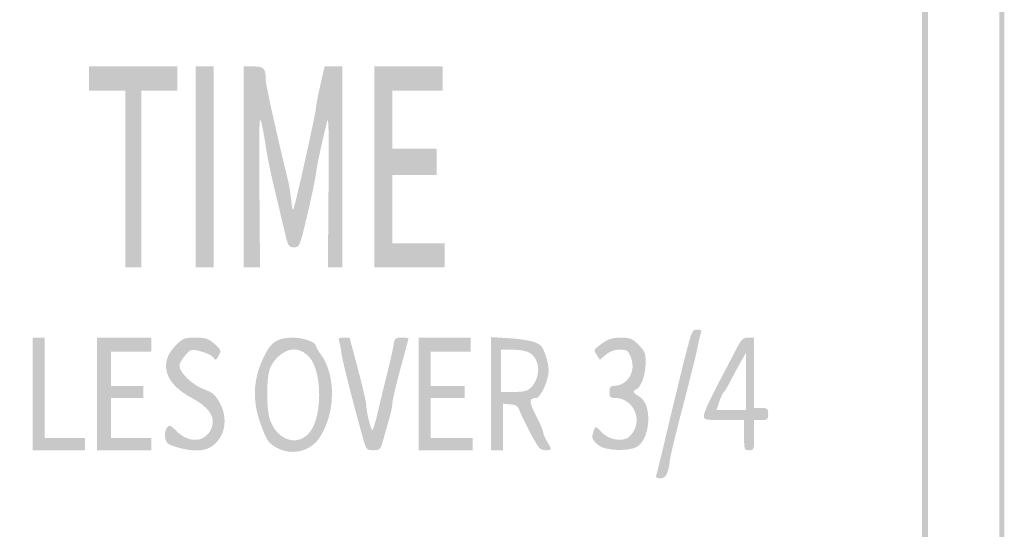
# Model space of a CAD drawing. Header units: inches. Extents: x -0.5 to 0.5, y -0.75 to 0.75.
# Tile 3 of 4: x -0.13 to 0.5, y -0.35 to -0.02. Entities that reach past the tile are written whole.
import ezdxf

# ---------------------------------------------------------------- set-up
doc = ezdxf.new("R2010")
doc.units = ezdxf.units.IN
doc.header["$MEASUREMENT"] = 0

msp = doc.modelspace()

# ---------------------------------------------------------------- hatches: boundary and pattern name
h = msp.add_hatch(color=7)
edge = h.paths.add_edge_path()
edge.add_spline(control_points=[(-0.44167, -0.74661), (-0.45795, -0.74469), (-0.46657, -0.74099), (-0.4779, -0.73106), (-0.48598, -0.72397), (-0.48898, -0.71908), (-0.49339, -0.70577), (-0.49536, -0.69983), (-0.49551, -0.64767), (-0.49551, 0), (-0.49551, 0.64767), (-0.49536, 0.69983), (-0.49339, 0.70577), (-0.48898, 0.71908), (-0.48598, 0.72397), (-0.4779, 0.73106), (-0.46855, 0.73925), (-0.46256, 0.74246), (-0.45192, 0.74498), (-0.44036, 0.74771), (0.44036, 0.74771), (0.45192, 0.74498), (0.46256, 0.74246), (0.46855, 0.73925), (0.4779, 0.73106), (0.48598, 0.72397), (0.48898, 0.71908), (0.49339, 0.70577), (0.49536, 0.69983), (0.49551, 0.64767), (0.49551, 0), (0.49551, -0.64767), (0.49536, -0.69983), (0.49339, -0.70577), (0.48897, -0.71909), (0.48598, -0.72397), (0.4779, -0.73105), (0.469, -0.73885), (0.4644, -0.74153), (0.45465, -0.74461), (0.44865, -0.7465), (0.4093, -0.7467), (0.00513, -0.74687), (-0.23849, -0.74698), (-0.43955, -0.74686), (-0.44167, -0.74661)], knot_values=[0, 0, 0, 0, 1, 1, 1, 2, 2, 2, 3, 3, 3, 4, 4, 4, 5, 5, 5, 6, 6, 6, 7, 7, 7, 8, 8, 8, 9, 9, 9, 10, 10, 10, 11, 11, 11, 12, 12, 12, 13, 13, 13, 14, 14, 14, 15, 15, 15, 15], degree=3, periodic=0)
edge = h.paths.add_edge_path(flags=0)
edge.add_spline(control_points=[(0.45202, -0.74146), (0.46577, -0.73682), (0.47963, -0.72519), (0.48573, -0.71318), (0.49279, -0.69926), (0.49231, -0.75179), (0.49231, 0), (0.49231, 0.75179), (0.49279, 0.69926), (0.48573, 0.71318), (0.47963, 0.72519), (0.46577, 0.73682), (0.45202, 0.74146), (0.44617, 0.74343), (0.41213, 0.74359), (0, 0.74359), (-0.41213, 0.74359), (-0.44617, 0.74343), (-0.45202, 0.74146), (-0.46577, 0.73682), (-0.47963, 0.72519), (-0.48573, 0.71318), (-0.49279, 0.69926), (-0.49231, 0.75179), (-0.49231, 0), (-0.49231, -0.75179), (-0.49279, -0.69926), (-0.48573, -0.71318), (-0.47967, -0.72511), (-0.466, -0.73661), (-0.45192, -0.74159), (-0.44754, -0.74315), (-0.38223, -0.74342), (-0.00055, -0.7435), (0.41224, -0.74358), (0.44617, -0.74343), (0.45202, -0.74146)], knot_values=[0, 0, 0, 0, 1, 1, 1, 2, 2, 2, 3, 3, 3, 4, 4, 4, 5, 5, 5, 6, 6, 6, 7, 7, 7, 8, 8, 8, 9, 9, 9, 10, 10, 10, 11, 11, 11, 12, 12, 12, 12], degree=3, periodic=0)
h = msp.add_hatch(color=7)
edge = h.paths.add_edge_path()
edge.add_spline(control_points=[(-0.39551, -0.69744), (-0.41846, -0.69462), (-0.43859, -0.67841), (-0.44466, -0.65787), (-0.44664, -0.65117), (-0.44679, -0.60336), (-0.44679, 0), (-0.44679, 0.60336), (-0.44664, 0.65117), (-0.44466, 0.65787), (-0.43977, 0.67443), (-0.42738, 0.68685), (-0.40803, 0.6946)], knot_values=[0, 0, 0, 0, 1, 1, 1, 2, 2, 2, 3, 3, 3, 4, 4, 4, 4], degree=3, periodic=0)
edge.add_line((-0.40803, 0.6946), (-0.39936, 0.69808))
edge.add_line((-0.39936, 0.69808), (0, 0.69808))
edge.add_line((0, 0.69808), (0.39936, 0.69808))
edge.add_line((0.39936, 0.69808), (0.40803, 0.6946))
edge.add_spline(control_points=[(0.40803, 0.6946), (0.42738, 0.68685), (0.43977, 0.67443), (0.44466, 0.65787), (0.44664, 0.65117), (0.44679, 0.60336), (0.44679, 0), (0.44679, -0.60336), (0.44664, -0.65117), (0.44466, -0.65787), (0.43977, -0.67443), (0.42738, -0.68685), (0.40803, -0.6946)], knot_values=[0, 0, 0, 0, 1, 1, 1, 2, 2, 2, 3, 3, 3, 4, 4, 4, 4], degree=3, periodic=0)
edge.add_line((0.40803, -0.6946), (0.39936, -0.69808))
edge.add_line((0.39936, -0.69808), (0.00577, -0.69823))
edge.add_spline(control_points=[(0.00577, -0.69823), (-0.21071, -0.69832), (-0.39128, -0.69796), (-0.39551, -0.69744)], knot_values=[0, 0, 0, 0, 1, 1, 1, 1], degree=3, periodic=0)
edge = h.paths.add_edge_path(flags=0)
edge.add_spline(control_points=[(0.40769, -0.69115), (0.40946, -0.69017), (0.41119, -0.68898), (0.41154, -0.68851), (0.41189, -0.68804), (0.41506, -0.68571), (0.41859, -0.68335), (0.42765, -0.67727), (0.43272, -0.67131), (0.43819, -0.66032)], knot_values=[0, 0, 0, 0, 1, 1, 1, 2, 2, 2, 3, 3, 3, 3], degree=3, periodic=0)
edge.add_line((0.43819, -0.66032), (0.44295, -0.65077))
edge.add_line((0.44295, -0.65077), (0.44295, 0))
edge.add_line((0.44295, 0), (0.44295, 0.65077))
edge.add_line((0.44295, 0.65077), (0.43819, 0.66032))
edge.add_spline(control_points=[(0.43819, 0.66032), (0.43273, 0.6713), (0.42767, 0.67725), (0.41859, 0.68337), (0.41506, 0.68575), (0.41142, 0.68845), (0.41049, 0.68936), (0.40956, 0.69027), (0.40725, 0.69146), (0.40536, 0.69199), (0.40087, 0.69324), (-0.40087, 0.69324), (-0.40536, 0.69199), (-0.40725, 0.69146), (-0.40956, 0.69027), (-0.41049, 0.68936), (-0.41142, 0.68845), (-0.41506, 0.68575), (-0.41859, 0.68337), (-0.42767, 0.67725), (-0.43273, 0.6713), (-0.43819, 0.66032)], knot_values=[0, 0, 0, 0, 1, 1, 1, 2, 2, 2, 3, 3, 3, 4, 4, 4, 5, 5, 5, 6, 6, 6, 7, 7, 7, 7], degree=3, periodic=0)
edge.add_line((-0.43819, 0.66032), (-0.44295, 0.65077))
edge.add_line((-0.44295, 0.65077), (-0.44295, 0))
edge.add_line((-0.44295, 0), (-0.44295, -0.65077))
edge.add_line((-0.44295, -0.65077), (-0.43819, -0.66032))
edge.add_spline(control_points=[(-0.43819, -0.66032), (-0.43273, -0.6713), (-0.42767, -0.67725), (-0.41859, -0.68337), (-0.41506, -0.68575), (-0.41142, -0.68845), (-0.41049, -0.68936), (-0.40956, -0.69027), (-0.40754, -0.69129), (-0.406, -0.69161), (-0.40446, -0.69194), (-0.40205, -0.69245), (-0.40064, -0.69276), (-0.39923, -0.69306), (-0.2175, -0.69322), (0.00321, -0.69313), (0.3445, -0.69298), (0.40497, -0.69268), (0.40769, -0.69115)], knot_values=[0, 0, 0, 0, 1, 1, 1, 2, 2, 2, 3, 3, 3, 4, 4, 4, 5, 5, 5, 6, 6, 6, 6], degree=3, periodic=0)
for points in [[(-0.06538, -0.12308), (-0.06538, -0.06667), (-0.07692, -0.06667), (-0.08846, -0.06667), (-0.08846, -0.05897), (-0.08846, -0.05128), (-0.06026, -0.05128), (-0.03205, -0.05128), (-0.03205, -0.05897), (-0.03205, -0.06667), (-0.04359, -0.06667), (-0.05513, -0.06667), (-0.05513, -0.12308), (-0.05513, -0.17949), (-0.06026, -0.17949), (-0.06538, -0.17949), (-0.06538, -0.12308)], [(-0.02051, -0.11538), (-0.02051, -0.05128), (-0.01474, -0.05128), (-0.00897, -0.05128), (-0.00897, -0.11538), (-0.00897, -0.17949), (-0.01474, -0.17949), (-0.02051, -0.17949), (-0.02051, -0.11538)], [(0.09359, -0.11538), (0.09359, -0.05128), (0.11538, -0.05128), (0.13718, -0.05128), (0.13718, -0.05897), (0.13718, -0.06667), (0.12115, -0.06667), (0.10513, -0.06667), (0.10513, -0.08526), (0.10513, -0.10385), (0.11923, -0.10385), (0.13333, -0.10385), (0.13333, -0.11218), (0.13333, -0.12051), (0.11923, -0.12051), (0.10513, -0.12051), (0.10513, -0.14231), (0.10513, -0.1641), (0.12179, -0.1641), (0.13846, -0.1641), (0.13846, -0.17179), (0.13846, -0.17949), (0.11603, -0.17949), (0.09359, -0.17949), (0.09359, -0.11538)], [(-0.12436, -0.26026), (-0.12436, -0.22436), (-0.12051, -0.22436), (-0.11667, -0.22436), (-0.11667, -0.25641), (-0.11667, -0.28846), (-0.10385, -0.28846), (-0.09103, -0.28846), (-0.09103, -0.29231), (-0.09103, -0.29615), (-0.10769, -0.29615), (-0.12436, -0.29615), (-0.12436, -0.26026)], [(-0.08333, -0.26026), (-0.08333, -0.22436), (-0.06603, -0.22436), (-0.04872, -0.22436), (-0.04872, -0.22885), (-0.04872, -0.23333), (-0.06154, -0.23333), (-0.07436, -0.23333), (-0.07436, -0.24423), (-0.07436, -0.25513), (-0.0641, -0.25513), (-0.05385, -0.25513), (-0.05385, -0.25897), (-0.05385, -0.26282), (-0.0641, -0.26282), (-0.07436, -0.26282), (-0.07436, -0.27564), (-0.07436, -0.28846), (-0.06154, -0.28846), (-0.04872, -0.28846), (-0.04872, -0.29231), (-0.04872, -0.29615), (-0.06603, -0.29615), (-0.08333, -0.29615), (-0.08333, -0.26026)], [(0.12179, -0.26026), (0.12179, -0.22436), (0.13846, -0.22436), (0.15513, -0.22436), (0.15513, -0.22885), (0.15513, -0.23333), (0.14231, -0.23333), (0.12949, -0.23333), (0.12949, -0.24423), (0.12949, -0.25513), (0.14038, -0.25513), (0.15128, -0.25513), (0.15128, -0.25897), (0.15128, -0.26282), (0.14038, -0.26282), (0.12949, -0.26282), (0.12949, -0.27564), (0.12949, -0.28846), (0.14295, -0.28846), (0.15641, -0.28846), (0.15641, -0.29231), (0.15641, -0.29615), (0.1391, -0.29615), (0.12179, -0.29615), (0.12179, -0.26026)]]:
    msp.add_hatch(color=7).paths.add_polyline_path(points)
h = msp.add_hatch(color=7)
edge = h.paths.add_edge_path()
edge.add_line((0.01026, -0.11538), (0.01026, -0.05128))
edge.add_line((0.01026, -0.05128), (0.01652, -0.05128))
edge.add_spline(control_points=[(0.01652, -0.05128), (0.02326, -0.05128), (0.0243, -0.05251), (0.02434, -0.06049), (0.02436, -0.06327), (0.03252, -0.09987), (0.03845, -0.12372), (0.03915, -0.12654), (0.0401, -0.13231), (0.04055, -0.13654), (0.04131, -0.14359), (0.04148, -0.14391), (0.04252, -0.14038), (0.04478, -0.1327), (0.05641, -0.08009), (0.0564, -0.07758), (0.0564, -0.07616), (0.05762, -0.06966), (0.05912, -0.06314)], knot_values=[0, 0, 0, 0, 1, 1, 1, 2, 2, 2, 3, 3, 3, 4, 4, 4, 5, 5, 5, 6, 6, 6, 6], degree=3, periodic=0)
edge.add_line((0.05912, -0.06314), (0.06185, -0.05128))
edge.add_line((0.06185, -0.05128), (0.06747, -0.05128))
edge.add_line((0.06747, -0.05128), (0.07308, -0.05128))
edge.add_line((0.07308, -0.05128), (0.07308, -0.11538))
edge.add_line((0.07308, -0.11538), (0.07308, -0.17949))
edge.add_line((0.07308, -0.17949), (0.06852, -0.17949))
edge.add_line((0.06852, -0.17949), (0.06396, -0.17949))
edge.add_line((0.06396, -0.17949), (0.06435, -0.13011))
edge.add_spline(control_points=[(0.06435, -0.13011), (0.06466, -0.09135), (0.06443, -0.08205), (0.0633, -0.08684), (0.05865, -0.10644), (0.05735, -0.11255), (0.05638, -0.11942), (0.05579, -0.12362), (0.05319, -0.13596), (0.05061, -0.14686), (0.04592, -0.16662), (0.0459, -0.16667), (0.04229, -0.16667), (0.03879, -0.16667), (0.03859, -0.16631), (0.0359, -0.15481), (0.03438, -0.14829), (0.03146, -0.136), (0.02941, -0.1275), (0.02736, -0.119), (0.02508, -0.10775), (0.02434, -0.1025), (0.02361, -0.09725), (0.0223, -0.09021), (0.02144, -0.08685), (0.02014, -0.08182), (0.01994, -0.08934), (0.02026, -0.13012)], knot_values=[0, 0, 0, 0, 1, 1, 1, 2, 2, 2, 3, 3, 3, 4, 4, 4, 5, 5, 5, 6, 6, 6, 7, 7, 7, 8, 8, 8, 9, 9, 9, 9], degree=3, periodic=0)
edge.add_line((0.02026, -0.13012), (0.02065, -0.17949))
edge.add_line((0.02065, -0.17949), (0.01545, -0.17949))
edge.add_line((0.01545, -0.17949), (0.01026, -0.17949))
edge.add_line((0.01026, -0.17949), (0.01026, -0.11538))
h = msp.add_hatch(color=7)
edge = h.paths.add_edge_path()
edge.add_spline(control_points=[(0.27339, -0.3125), (0.27371, -0.31162), (0.27581, -0.30311), (0.27807, -0.29359), (0.28589, -0.26048), (0.29143, -0.23776), (0.29393, -0.22853), (0.2962, -0.22015), (0.29676, -0.21923), (0.29964, -0.21923), (0.30217, -0.21923), (0.30265, -0.2197), (0.30195, -0.22147), (0.30146, -0.22271), (0.30047, -0.22689), (0.29974, -0.23077), (0.29901, -0.23465), (0.29474, -0.25184), (0.29023, -0.26898), (0.28573, -0.28612), (0.28205, -0.30146), (0.28205, -0.30308), (0.28205, -0.3047), (0.28142, -0.30784), (0.28064, -0.31007), (0.27957, -0.31315), (0.27847, -0.3141), (0.27602, -0.3141), (0.27399, -0.3141), (0.27302, -0.31351), (0.27339, -0.3125)], knot_values=[0, 0, 0, 0, 1, 1, 1, 2, 2, 2, 3, 3, 3, 4, 4, 4, 5, 5, 5, 6, 6, 6, 7, 7, 7, 8, 8, 8, 9, 9, 9, 10, 10, 10, 10], degree=3, periodic=0)
h = msp.add_hatch(color=7)
edge = h.paths.add_edge_path()
edge.add_spline(control_points=[(-0.02885, -0.29518), (-0.03308, -0.29424), (-0.03733, -0.29268), (-0.0383, -0.29172), (-0.04048, -0.28956), (-0.0406, -0.28398), (-0.03852, -0.28148), (-0.0372, -0.27989), (-0.03632, -0.28026), (-0.03261, -0.28398), (-0.0249, -0.29168), (-0.01504, -0.29135), (-0.01085, -0.28325), (-0.00704, -0.27588), (-0.01111, -0.26909), (-0.02323, -0.26263), (-0.04027, -0.25356), (-0.04419, -0.24034), (-0.03313, -0.22929), (-0.02852, -0.22467), (-0.02772, -0.22436), (-0.02056, -0.22436), (-0.01384, -0.22436), (-0.01236, -0.22484), (-0.0084, -0.22832), (-0.00446, -0.23178), (-0.00406, -0.23264), (-0.00532, -0.23505), (-0.0074, -0.23906), (-0.00756, -0.23913), (-0.00931, -0.23682), (-0.01018, -0.23566), (-0.01369, -0.23399), (-0.01711, -0.23309), (-0.02333, -0.23145), (-0.02333, -0.23145), (-0.02705, -0.23562), (-0.02909, -0.23791), (-0.03077, -0.24093), (-0.03077, -0.24232), (-0.03077, -0.24658), (-0.02231, -0.25468), (-0.01522, -0.25724), (-0.00996, -0.25913), (-0.0081, -0.26065), (-0.00537, -0.2653), (-0.0009, -0.27293), (-0.0008, -0.28207), (-0.0051, -0.28857), (-0.00999, -0.29595), (-0.01687, -0.29787), (-0.02885, -0.29518)], knot_values=[0, 0, 0, 0, 1, 1, 1, 2, 2, 2, 3, 3, 3, 4, 4, 4, 5, 5, 5, 6, 6, 6, 7, 7, 7, 8, 8, 8, 9, 9, 9, 10, 10, 10, 11, 11, 11, 12, 12, 12, 13, 13, 13, 14, 14, 14, 15, 15, 15, 16, 16, 16, 17, 17, 17, 17], degree=3, periodic=0)
h = msp.add_hatch(color=7)
edge = h.paths.add_edge_path()
edge.add_spline(control_points=[(0.03196, -0.2949), (0.02629, -0.2919), (0.02546, -0.29084), (0.022, -0.28205), (0.01548, -0.26548), (0.01581, -0.25185), (0.02309, -0.23654), (0.02763, -0.22701), (0.03168, -0.22436), (0.04167, -0.22436), (0.04866, -0.22436), (0.05641, -0.22725), (0.05641, -0.22985), (0.05641, -0.23045), (0.05777, -0.23278), (0.05944, -0.23502), (0.06923, -0.2482), (0.06886, -0.27282), (0.05863, -0.28819), (0.0529, -0.2968), (0.04114, -0.29976), (0.03196, -0.2949)], knot_values=[0, 0, 0, 0, 1, 1, 1, 2, 2, 2, 3, 3, 3, 4, 4, 4, 5, 5, 5, 6, 6, 6, 7, 7, 7, 7], degree=3, periodic=0)
edge = h.paths.add_edge_path(flags=0)
edge.add_spline(control_points=[(0.05331, -0.28339), (0.06004, -0.27318), (0.0601, -0.24865), (0.05342, -0.23856), (0.04968, -0.23291), (0.04345, -0.23048), (0.0382, -0.23263), (0.03302, -0.23476), (0.02847, -0.23955), (0.02672, -0.24474), (0.02465, -0.25085), (0.02472, -0.26983), (0.02684, -0.27628), (0.03156, -0.29066), (0.04596, -0.29453), (0.05331, -0.28339)], knot_values=[0, 0, 0, 0, 1, 1, 1, 2, 2, 2, 3, 3, 3, 4, 4, 4, 5, 5, 5, 5], degree=3, periodic=0)
h = msp.add_hatch(color=7)
edge = h.paths.add_edge_path()
edge.add_spline(control_points=[(0.08662, -0.28942), (0.08063, -0.26837), (0.07331, -0.2396), (0.07266, -0.23456), (0.07225, -0.23135), (0.07154, -0.22775), (0.07108, -0.22654), (0.0704, -0.22479), (0.07098, -0.22436), (0.07402, -0.22436)], knot_values=[0, 0, 0, 0, 1, 1, 1, 2, 2, 2, 3, 3, 3, 3], degree=3, periodic=0)
edge.add_line((0.07402, -0.22436), (0.0778, -0.22436))
edge.add_line((0.0778, -0.22436), (0.08315, -0.24455))
edge.add_spline(control_points=[(0.08315, -0.24455), (0.08609, -0.25566), (0.08849, -0.266), (0.08848, -0.26753), (0.08845, -0.27153), (0.09131, -0.28333), (0.09231, -0.28333), (0.09277, -0.28333), (0.09439, -0.278), (0.0959, -0.27147), (0.09741, -0.26495), (0.10009, -0.25385), (0.10186, -0.24679), (0.10364, -0.23974), (0.10541, -0.23181), (0.10581, -0.22917), (0.10648, -0.22468), (0.10682, -0.22436), (0.11096, -0.22436), (0.11339, -0.22436), (0.11538, -0.22452), (0.11538, -0.22472), (0.11538, -0.22492), (0.11308, -0.23363), (0.11026, -0.24407), (0.10744, -0.25451), (0.10513, -0.26434), (0.10513, -0.26591), (0.10513, -0.26748), (0.10431, -0.27161), (0.10332, -0.27509), (0.10233, -0.27857), (0.10058, -0.28473), (0.09944, -0.28878), (0.09743, -0.29593), (0.09723, -0.29615), (0.09295, -0.29615), (0.08872, -0.29615), (0.08845, -0.29587), (0.08662, -0.28942)], knot_values=[0, 0, 0, 0, 1, 1, 1, 2, 2, 2, 3, 3, 3, 4, 4, 4, 5, 5, 5, 6, 6, 6, 7, 7, 7, 8, 8, 8, 9, 9, 9, 10, 10, 10, 11, 11, 11, 12, 12, 12, 13, 13, 13, 13], degree=3, periodic=0)
h = msp.add_hatch(color=7)
edge = h.paths.add_edge_path()
edge.add_line((0.16795, -0.26007), (0.16795, -0.22398))
edge.add_line((0.16795, -0.22398), (0.17981, -0.22471))
edge.add_spline(control_points=[(0.17981, -0.22471), (0.18633, -0.22512), (0.19374, -0.22633), (0.19628, -0.2274), (0.20023, -0.22908), (0.20121, -0.23039), (0.20314, -0.23652), (0.20464, -0.24128), (0.2051, -0.24526), (0.20451, -0.24838), (0.20337, -0.25451), (0.1991, -0.26282), (0.19709, -0.26284), (0.19213, -0.2629), (0.19205, -0.26501), (0.19667, -0.27395), (0.19921, -0.27885), (0.20128, -0.28369), (0.20129, -0.2847), (0.20129, -0.28571), (0.20244, -0.28843), (0.20385, -0.29074), (0.20712, -0.2961), (0.20711, -0.29615), (0.20271, -0.29615), (0.19938, -0.29615), (0.19843, -0.29508), (0.19341, -0.28566), (0.19034, -0.27988), (0.18717, -0.27339), (0.18638, -0.27123), (0.18518, -0.26798), (0.18414, -0.26724), (0.18029, -0.26691)], knot_values=[0, 0, 0, 0, 1, 1, 1, 2, 2, 2, 3, 3, 3, 4, 4, 4, 5, 5, 5, 6, 6, 6, 7, 7, 7, 8, 8, 8, 9, 9, 9, 10, 10, 10, 11, 11, 11, 11], degree=3, periodic=0)
edge.add_line((0.18029, -0.26691), (0.17564, -0.26651))
edge.add_line((0.17564, -0.26651), (0.17564, -0.28133))
edge.add_line((0.17564, -0.28133), (0.17564, -0.29615))
edge.add_line((0.17564, -0.29615), (0.17179, -0.29615))
edge.add_line((0.17179, -0.29615), (0.16795, -0.29615))
edge.add_line((0.16795, -0.29615), (0.16795, -0.26007))
edge = h.paths.add_edge_path(flags=0)
edge.add_spline(control_points=[(0.19323, -0.25647), (0.19739, -0.2526), (0.1992, -0.24574), (0.19747, -0.24049), (0.19543, -0.2343), (0.19132, -0.23205), (0.1821, -0.23205)], knot_values=[0, 0, 0, 0, 1, 1, 1, 2, 2, 2, 2], degree=3, periodic=0)
edge.add_line((0.1821, -0.23205), (0.17436, -0.23205))
edge.add_line((0.17436, -0.23205), (0.17436, -0.24551))
edge.add_line((0.17436, -0.24551), (0.17436, -0.25897))
edge.add_line((0.17436, -0.25897), (0.18245, -0.25897))
edge.add_spline(control_points=[(0.18245, -0.25897), (0.1887, -0.25897), (0.19115, -0.25841), (0.19323, -0.25647)], knot_values=[0, 0, 0, 0, 1, 1, 1, 1], degree=3, periodic=0)
h = msp.add_hatch(color=7)
edge = h.paths.add_edge_path()
edge.add_spline(control_points=[(0.24012, -0.29473), (0.23587, -0.29351), (0.23193, -0.28926), (0.23267, -0.28671), (0.23453, -0.28027), (0.23444, -0.28031), (0.23825, -0.28439), (0.24245, -0.28889), (0.24987, -0.2908), (0.25465, -0.28862), (0.2564, -0.28782), (0.25872, -0.28504), (0.25981, -0.28243), (0.26367, -0.27319), (0.25697, -0.26284), (0.24712, -0.26283), (0.24405, -0.26282), (0.24359, -0.26231), (0.24359, -0.25897), (0.24359, -0.25595), (0.24415, -0.25513), (0.24622, -0.25513), (0.25525, -0.25513), (0.26095, -0.24566), (0.25724, -0.2368), (0.25543, -0.23245), (0.25483, -0.23205), (0.25016, -0.23205), (0.2466, -0.23205), (0.24392, -0.23301), (0.24127, -0.23525)], knot_values=[0, 0, 0, 0, 1, 1, 1, 2, 2, 2, 3, 3, 3, 4, 4, 4, 5, 5, 5, 6, 6, 6, 7, 7, 7, 8, 8, 8, 9, 9, 9, 10, 10, 10, 10], degree=3, periodic=0)
edge.add_line((0.24127, -0.23525), (0.23747, -0.23845))
edge.add_line((0.23747, -0.23845), (0.23538, -0.23527))
edge.add_spline(control_points=[(0.23538, -0.23527), (0.23334, -0.23215), (0.2334, -0.23202), (0.23864, -0.22823), (0.24298, -0.22508), (0.24524, -0.22436), (0.25079, -0.22436), (0.25688, -0.22436), (0.25809, -0.22484), (0.26214, -0.22889), (0.26624, -0.23299), (0.26667, -0.2341), (0.26667, -0.24055), (0.26667, -0.24792), (0.26374, -0.25614), (0.2607, -0.25731), (0.2581, -0.2583), (0.2586, -0.25948), (0.26258, -0.26184), (0.27164, -0.26719), (0.2696, -0.29109), (0.25979, -0.29464), (0.25492, -0.2964), (0.24602, -0.29644), (0.24012, -0.29473)], knot_values=[0, 0, 0, 0, 1, 1, 1, 2, 2, 2, 3, 3, 3, 4, 4, 4, 5, 5, 5, 6, 6, 6, 7, 7, 7, 8, 8, 8, 8], degree=3, periodic=0)
h = msp.add_hatch(color=7)
edge = h.paths.add_edge_path()
edge.add_line((0.32949, -0.28654), (0.32949, -0.27692))
edge.add_line((0.32949, -0.27692), (0.31667, -0.27692))
edge.add_spline(control_points=[(0.31667, -0.27692), (0.30445, -0.27692), (0.30385, -0.2768), (0.30385, -0.2742), (0.30385, -0.27184), (0.308, -0.26294), (0.31693, -0.24615), (0.31824, -0.24369), (0.32132, -0.23777), (0.32378, -0.23301), (0.32777, -0.22526), (0.32863, -0.22436), (0.33207, -0.22436)], knot_values=[0, 0, 0, 0, 1, 1, 1, 2, 2, 2, 3, 3, 3, 4, 4, 4, 4], degree=3, periodic=0)
edge.add_line((0.33207, -0.22436), (0.3359, -0.22436))
edge.add_line((0.3359, -0.22436), (0.3359, -0.24679))
edge.add_line((0.3359, -0.24679), (0.3359, -0.26923))
edge.add_line((0.3359, -0.26923), (0.34038, -0.26923))
edge.add_spline(control_points=[(0.34038, -0.26923), (0.34452, -0.26923), (0.34487, -0.26954), (0.34487, -0.27308), (0.34487, -0.27662), (0.34452, -0.27692), (0.34038, -0.27692)], knot_values=[0, 0, 0, 0, 1, 1, 1, 2, 2, 2, 2], degree=3, periodic=0)
edge.add_line((0.34038, -0.27692), (0.3359, -0.27692))
edge.add_line((0.3359, -0.27692), (0.3359, -0.28654))
edge.add_spline(control_points=[(0.3359, -0.28654), (0.3359, -0.29594), (0.33583, -0.29615), (0.33269, -0.29615), (0.32956, -0.29615), (0.32949, -0.29594), (0.32949, -0.28654)], knot_values=[0, 0, 0, 0, 1, 1, 1, 2, 2, 2, 2], degree=3, periodic=0)
edge = h.paths.add_edge_path(flags=0)
edge.add_line((0.33075, -0.25224), (0.33074, -0.23397))
edge.add_line((0.33074, -0.23397), (0.32742, -0.23974))
edge.add_spline(control_points=[(0.32742, -0.23974), (0.3256, -0.24292), (0.32265, -0.2484), (0.32086, -0.25192), (0.31907, -0.25545), (0.31716, -0.25863), (0.3166, -0.25899), (0.31604, -0.25935), (0.31474, -0.26209), (0.31371, -0.26508)], knot_values=[0, 0, 0, 0, 1, 1, 1, 2, 2, 2, 3, 3, 3, 3], degree=3, periodic=0)
edge.add_line((0.31371, -0.26508), (0.31184, -0.27051))
edge.add_line((0.31184, -0.27051), (0.3213, -0.27051))
edge.add_line((0.3213, -0.27051), (0.33077, -0.27051))
edge.add_line((0.33077, -0.27051), (0.33075, -0.25224))

doc.saveas('drawing.dxf')
